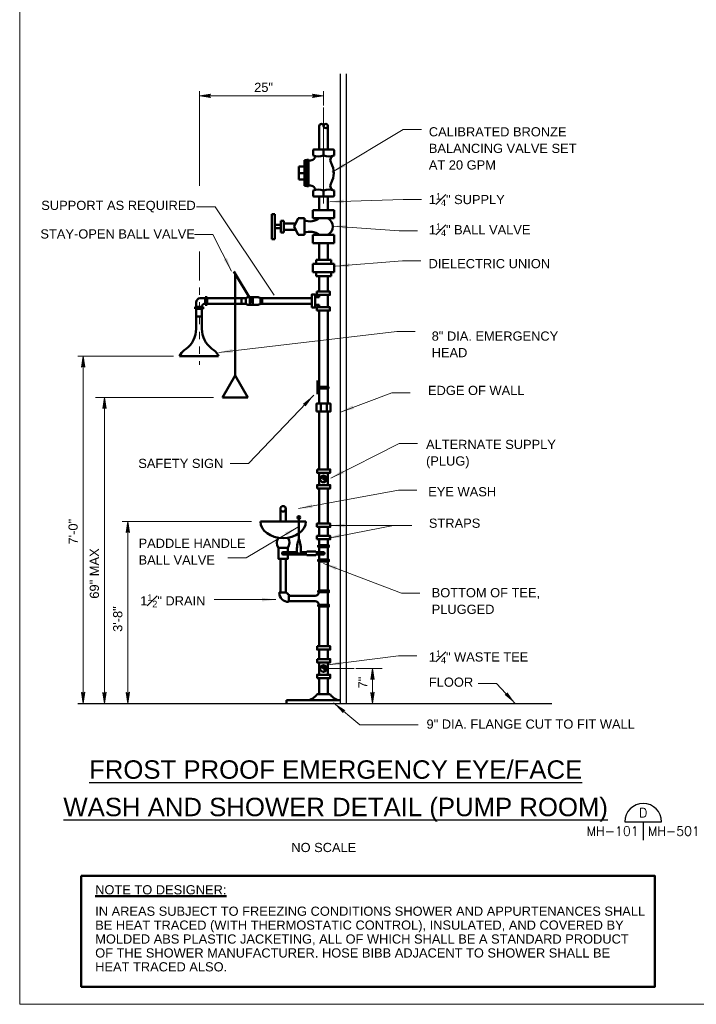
# Model space of a CAD drawing. Extents: x -106.2 to -77.2, y 37.1 to 57.6.
# Tile 1 of 5: x -106.2 to -97, y 37.1 to 50.4. Entities that reach past the tile are written whole.
import ezdxf
from ezdxf.enums import TextEntityAlignment as Align

# ---------------------------------------------------------------- set-up
doc = ezdxf.new("R2010")
doc.units = 0
doc.header["$LTSCALE"] = 0.03937
doc.header["$MEASUREMENT"] = 0
doc.linetypes.add('DGN Style 4', pattern=[0.582484, 0.291242, -0.145621, 0, -0.145621])
for name, color, linetype, lineweight in [('M-Anno-Dims', 33, 'Continuous', 18), ('M-Anno-Keyn', 133, 'Continuous', 18), ('M-Anno-Note', 2, 'Continuous', 50), ('M-Anno-Text', 53, 'Continuous', 25), ('M-Border', 167, 'Continuous', 18), ('M-Detl-Grph', 40, 'Continuous', 50), ('M-Fuel-Cntr', 13, 'DGN Style 4', 18), ('M-Sect-Mcut', 4, 'Continuous', 25)]:
    doc.layers.add(name, color=color, linetype=linetype, lineweight=lineweight)
doc.styles.add('NOTES', font='romans.shx')
doc.styles.add('Style-Arial', font='ARIAL.TTF')
doc.styles.add('Style-STANDARD', font='STANDARD.shx')

# ---------------------------------------------------------------- blocks, each defined once
blk = doc.blocks.new('SQNELV_1')
at = {"layer": 'M-Detl-Grph'}
for p, q in [((-2.23, 1.84), (-2.23, 0)), ((2.23, 1.84), (-2.23, 1.84)), ((-2.23, 0.46), (-2.23, 0.46)), ((0, 1.84), (0, 0)), ((2.23, 1.84), (2.23, 0))]:
    blk.add_line(p, q, dxfattribs=at)
blk = doc.blocks.new('cutsymb_5')
for p, q in [((-0.25, 0), (0.25, 0)), ((0, 0), (0, -0.25))]:
    blk.add_line(p, q)
blk.add_arc((0, 0), 0.25, 0, 180)
at = {"lineweight": 35, "style": 'NOTES'}
blk.add_attdef('DETAIL', text='', height=0.125, dxfattribs=at).set_placement((0, 0.125), align=Align.MIDDLE_CENTER)
blk.add_attdef('CUTON', text='', height=0.125, dxfattribs=at).set_placement((-0.0625, -0.125), align=Align.MIDDLE_RIGHT)
blk.add_attdef('FOUNDON', text='', height=0.125, dxfattribs=at).set_placement((0.0625, -0.125), align=Align.MIDDLE_LEFT)

msp = doc.modelspace()

# ---------------------------------------------------------------- hatches: boundary and pattern name
at = {"layer": 'M-Detl-Grph'}
for points in [[(-103.03877, 46.6014, 1), (-103.00617, 46.6014, 1)], [(-102.39677, 43.66508, 1), (-102.35902, 43.66508, 1)]]:
    msp.add_hatch(color=254, dxfattribs=at).paths.add_polyline_path(points)

# ---------------------------------------------------------------- linework, layer by layer
at = {"layer": 'M-Anno-Dims'}
for p, q in [((-103.72766, 49.44778), (-103.72766, 48.16434)), ((-102.04286, 49.38394), (-103.72766, 49.38394)), ((-103.72766, 47.27185), (-103.72766, 46.8809)), ((-104.07896, 45.85282), (-105.37841, 45.85282)), ((-105.30401, 45.85282), (-105.30401, 41.14162)), ((-103.53614, 45.29218), (-105.1352, 45.29218)), ((-105.0158, 45.29218), (-105.0158, 41.14162)), ((-103.02254, 43.6093), (-104.7731, 43.6093)), ((-104.69822, 43.6093), (-104.69822, 41.14162)), ((-101.2499, 41.61394), (-101.6051, 41.61394)), ((-101.38046, 41.61394), (-101.38046, 41.14162))]:
    msp.add_line(p, q, dxfattribs=at)
at = {"layer": 'M-Anno-Dims', "flags": 128}
for points in [[(-103.57742, 49.36234), (-103.72766, 49.38394), (-103.5779, 49.40554), (-103.58222, 49.40218), (-103.58894, 49.39546), (-103.5923, 49.3897), (-103.59326, 49.38394), (-103.59182, 49.3777), (-103.58846, 49.37146), (-103.58174, 49.36522), (-103.57742, 49.36234), (-103.72334, 49.38394), (-103.5827, 49.4041), (-103.58702, 49.40122), (-103.59374, 49.3945), (-103.59614, 49.38586), (-103.5947, 49.37722), (-103.59038, 49.37146), (-103.58558, 49.36666), (-103.58222, 49.36426), (-103.71518, 49.38394), (-103.58894, 49.4017), (-103.59326, 49.39882), (-103.59566, 49.39546), (-103.59806, 49.39066), (-103.5995, 49.38394), (-103.59854, 49.37818), (-103.59614, 49.37386), (-103.59086, 49.3705), (-103.58702, 49.36618), (-103.70606, 49.38394), (-103.59566, 49.3993), (-103.60094, 49.39306), (-103.60238, 49.38586), (-103.60142, 49.37722), (-103.59182, 49.36858), (-103.69598, 49.38346), (-103.60238, 49.39642), (-103.60334, 49.3921), (-103.60622, 49.3849), (-103.60478, 49.3777), (-103.5971, 49.37098), (-103.68638, 49.38346), (-103.60574, 49.39354), (-103.60814, 49.38826), (-103.60958, 49.3825), (-103.60382, 49.37386), (-103.67486, 49.38346), (-103.61054, 49.39114), (-103.61246, 49.3873), (-103.61294, 49.3825), (-103.60814, 49.37626), (-103.66142, 49.38346), (-103.61438, 49.38874), (-103.61582, 49.3825), (-103.6115, 49.37866), (-103.65038, 49.38346), (-103.61774, 49.38682), (-103.61678, 49.38106), (-103.63934, 49.38346), (-103.61918, 49.3849), (-103.61822, 49.38298), (-103.62542, 49.38298)], [(-102.1931, 49.40554), (-102.04286, 49.38394), (-102.1931, 49.36234), (-102.1883, 49.3657), (-102.18158, 49.37242), (-102.1787, 49.37818), (-102.17774, 49.38394), (-102.1787, 49.39018), (-102.18254, 49.39642), (-102.18926, 49.40266), (-102.1931, 49.40554), (-102.04766, 49.38442), (-102.1883, 49.36378), (-102.18398, 49.36714), (-102.17678, 49.37338), (-102.17486, 49.38202), (-102.1763, 49.39066), (-102.18014, 49.39642), (-102.18542, 49.40122), (-102.18878, 49.4041), (-102.05534, 49.38442), (-102.18206, 49.36618), (-102.17726, 49.36906), (-102.17534, 49.3729), (-102.17246, 49.3777), (-102.1715, 49.38442), (-102.17198, 49.3897), (-102.17486, 49.39402), (-102.18014, 49.39738), (-102.1835, 49.4017), (-102.06446, 49.38442), (-102.17486, 49.36858), (-102.17006, 49.37482), (-102.16862, 49.3825), (-102.1691, 49.39066), (-102.1787, 49.39978), (-102.07502, 49.3849), (-102.16862, 49.37146), (-102.16718, 49.37578), (-102.1643, 49.38298), (-102.16622, 49.39018), (-102.17342, 49.3969), (-102.08462, 49.3849), (-102.16526, 49.37434), (-102.16238, 49.37962), (-102.16142, 49.38538), (-102.16718, 49.39402), (-102.09566, 49.3849), (-102.16046, 49.37674), (-102.15854, 49.38058), (-102.15806, 49.38538), (-102.16238, 49.39162), (-102.1091, 49.3849), (-102.15614, 49.37962), (-102.1547, 49.38538), (-102.15902, 49.38922), (-102.12014, 49.3849), (-102.15326, 49.38106), (-102.15374, 49.3873), (-102.13166, 49.3849), (-102.15182, 49.38298), (-102.1523, 49.3849), (-102.14558, 49.3849)], [(-105.32561, 45.70306), (-105.30401, 45.85282), (-105.28241, 45.70306), (-105.28577, 45.70786), (-105.29249, 45.7141), (-105.29825, 45.71746), (-105.30401, 45.71842), (-105.31025, 45.71698), (-105.31649, 45.71362), (-105.32273, 45.7069), (-105.32561, 45.70306), (-105.30401, 45.8485), (-105.28385, 45.70786), (-105.28673, 45.71218), (-105.29345, 45.7189), (-105.30209, 45.7213), (-105.31073, 45.71986), (-105.31649, 45.71554), (-105.32129, 45.71074), (-105.32369, 45.70738), (-105.30401, 45.84082), (-105.28625, 45.7141), (-105.28913, 45.71842), (-105.29249, 45.72082), (-105.29729, 45.72322), (-105.30401, 45.72466), (-105.30977, 45.72418), (-105.31409, 45.7213), (-105.31745, 45.71602), (-105.32177, 45.71218), (-105.30401, 45.83122), (-105.28865, 45.7213), (-105.29489, 45.7261), (-105.30209, 45.72754), (-105.31073, 45.72658), (-105.31937, 45.71746), (-105.30449, 45.82114), (-105.29153, 45.72754), (-105.29585, 45.72898), (-105.30305, 45.73186), (-105.31025, 45.72994), (-105.31697, 45.72226), (-105.30449, 45.81154), (-105.29441, 45.7309), (-105.29969, 45.7333), (-105.30545, 45.73474), (-105.31409, 45.72898), (-105.30449, 45.8005), (-105.29681, 45.7357), (-105.30065, 45.73762), (-105.30545, 45.7381), (-105.31169, 45.7333), (-105.30449, 45.78706), (-105.29921, 45.74002), (-105.30545, 45.74098), (-105.30929, 45.73666), (-105.30449, 45.77602), (-105.30113, 45.7429), (-105.30689, 45.74242), (-105.30449, 45.7645), (-105.30305, 45.74434), (-105.30497, 45.74386), (-105.30497, 45.75058)], [(-105.0374, 45.14242), (-105.0158, 45.29218), (-104.9942, 45.14242), (-104.99756, 45.14722), (-105.00428, 45.15346), (-105.01004, 45.15682), (-105.0158, 45.15778), (-105.02204, 45.15634), (-105.02828, 45.15298), (-105.03452, 45.14626), (-105.0374, 45.14242), (-105.0158, 45.28786), (-104.99564, 45.14722), (-104.99852, 45.15154), (-105.00524, 45.15826), (-105.01388, 45.16066), (-105.02252, 45.15922), (-105.02828, 45.1549), (-105.03308, 45.1501), (-105.03548, 45.14674), (-105.0158, 45.28018), (-104.99804, 45.15346), (-105.00092, 45.15778), (-105.00428, 45.16018), (-105.00908, 45.16258), (-105.0158, 45.16402), (-105.02156, 45.16354), (-105.02588, 45.16066), (-105.02924, 45.15538), (-105.03356, 45.15154), (-105.0158, 45.27058), (-105.00044, 45.16066), (-105.00668, 45.16546), (-105.01388, 45.1669), (-105.02252, 45.16594), (-105.03116, 45.15682), (-105.01628, 45.2605), (-105.00332, 45.1669), (-105.00764, 45.16834), (-105.01484, 45.17122), (-105.02204, 45.1693), (-105.02876, 45.16162), (-105.01628, 45.2509), (-105.0062, 45.17026), (-105.01148, 45.17266), (-105.01724, 45.1741), (-105.02588, 45.16834), (-105.01628, 45.23986), (-105.0086, 45.17506), (-105.01244, 45.17698), (-105.01724, 45.17746), (-105.02348, 45.17266), (-105.01628, 45.22642), (-105.011, 45.17938), (-105.01724, 45.18034), (-105.02108, 45.17602), (-105.01628, 45.21538), (-105.01292, 45.18226), (-105.01868, 45.18178), (-105.01628, 45.20386), (-105.01484, 45.1837), (-105.01676, 45.18322), (-105.01676, 45.18994)], [(-104.71982, 43.45954), (-104.69822, 43.6093), (-104.67662, 43.45954), (-104.67998, 43.46434), (-104.6867, 43.47058), (-104.69246, 43.47394), (-104.69822, 43.4749), (-104.70446, 43.47346), (-104.7107, 43.4701), (-104.71694, 43.46338), (-104.71982, 43.45954), (-104.6987, 43.60498), (-104.67806, 43.46434), (-104.68142, 43.46866), (-104.68766, 43.47538), (-104.6963, 43.47778), (-104.70494, 43.47634), (-104.7107, 43.47202), (-104.7155, 43.46722), (-104.71838, 43.46386), (-104.6987, 43.5973), (-104.68046, 43.47058), (-104.68334, 43.4749), (-104.68718, 43.4773), (-104.69198, 43.4797), (-104.6987, 43.48114), (-104.70398, 43.48066), (-104.7083, 43.47778), (-104.71166, 43.4725), (-104.71598, 43.46866), (-104.6987, 43.5877), (-104.68286, 43.47778), (-104.6891, 43.48258), (-104.69678, 43.48402), (-104.70494, 43.48306), (-104.71406, 43.47394), (-104.69918, 43.57762), (-104.68574, 43.48402), (-104.69006, 43.48546), (-104.69726, 43.48834), (-104.70446, 43.48642), (-104.71118, 43.47874), (-104.69918, 43.56802), (-104.68862, 43.48738), (-104.6939, 43.48978), (-104.69966, 43.49122), (-104.7083, 43.48546), (-104.69918, 43.55698), (-104.69102, 43.49218), (-104.69486, 43.4941), (-104.69966, 43.49458), (-104.7059, 43.48978), (-104.69918, 43.54354), (-104.6939, 43.4965), (-104.69966, 43.49746), (-104.7035, 43.49314), (-104.69918, 43.5325), (-104.69534, 43.49938), (-104.70158, 43.4989), (-104.69918, 43.52098), (-104.69726, 43.50082), (-104.69918, 43.50034), (-104.69918, 43.50706)], [(-101.40206, 41.4637), (-101.38046, 41.61394), (-101.35886, 41.46418), (-101.36222, 41.4685), (-101.36894, 41.47522), (-101.3747, 41.47858), (-101.38046, 41.47954), (-101.3867, 41.4781), (-101.39294, 41.47474), (-101.39918, 41.46802), (-101.40206, 41.4637), (-101.38046, 41.60962), (-101.3603, 41.46898), (-101.36318, 41.4733), (-101.3699, 41.48002), (-101.37854, 41.48242), (-101.38718, 41.48098), (-101.39294, 41.47666), (-101.39774, 41.47186), (-101.40014, 41.4685), (-101.38046, 41.60146), (-101.3627, 41.47522), (-101.36558, 41.47954), (-101.36894, 41.48194), (-101.37374, 41.48434), (-101.38046, 41.48578), (-101.38622, 41.48482), (-101.39054, 41.48242), (-101.3939, 41.47714), (-101.39822, 41.4733), (-101.38046, 41.59234), (-101.3651, 41.48194), (-101.37134, 41.48722), (-101.37854, 41.48866), (-101.38718, 41.4877), (-101.39582, 41.4781), (-101.38094, 41.58226), (-101.36798, 41.48866), (-101.3723, 41.48962), (-101.3795, 41.4925), (-101.3867, 41.49106), (-101.39342, 41.48338), (-101.38094, 41.57266), (-101.37086, 41.49202), (-101.37614, 41.49442), (-101.3819, 41.49586), (-101.39054, 41.4901), (-101.38094, 41.56114), (-101.37326, 41.49682), (-101.3771, 41.49874), (-101.3819, 41.49922), (-101.38814, 41.49442), (-101.38094, 41.5477), (-101.37566, 41.50066), (-101.3819, 41.5021), (-101.38574, 41.49778), (-101.38094, 41.53666), (-101.37758, 41.50402), (-101.38334, 41.50306), (-101.38094, 41.52562), (-101.3795, 41.50546), (-101.38142, 41.5045), (-101.38142, 41.5117)], [(-105.28241, 41.29186), (-105.30401, 41.14162), (-105.32561, 41.29138), (-105.32225, 41.28706), (-105.31553, 41.28034), (-105.30977, 41.27698), (-105.30401, 41.27602), (-105.29777, 41.27746), (-105.29153, 41.28082), (-105.28529, 41.28754), (-105.28241, 41.29186), (-105.30353, 41.14594), (-105.32417, 41.28658), (-105.32081, 41.28226), (-105.31457, 41.27554), (-105.30593, 41.27314), (-105.29729, 41.27458), (-105.29153, 41.2789), (-105.28673, 41.2837), (-105.28385, 41.28706), (-105.30353, 41.1541), (-105.32177, 41.28034), (-105.31889, 41.27602), (-105.31505, 41.27362), (-105.31025, 41.27122), (-105.30353, 41.26978), (-105.29825, 41.27074), (-105.29393, 41.27314), (-105.29057, 41.27842), (-105.28625, 41.28226), (-105.30353, 41.16322), (-105.31937, 41.27362), (-105.31313, 41.26834), (-105.30545, 41.2669), (-105.29729, 41.26786), (-105.28817, 41.27746), (-105.30305, 41.1733), (-105.31649, 41.2669), (-105.31217, 41.26594), (-105.30497, 41.26306), (-105.29777, 41.2645), (-105.29105, 41.27218), (-105.30305, 41.1829), (-105.31361, 41.26354), (-105.30833, 41.26114), (-105.30257, 41.2597), (-105.29393, 41.26546), (-105.30305, 41.19442), (-105.31121, 41.25874), (-105.30737, 41.25682), (-105.30257, 41.25634), (-105.29633, 41.26114), (-105.30305, 41.20786), (-105.30833, 41.2549), (-105.30257, 41.25346), (-105.29873, 41.25778), (-105.30305, 41.2189), (-105.30689, 41.25154), (-105.30065, 41.2525), (-105.30305, 41.22994), (-105.30497, 41.2501), (-105.30305, 41.25106), (-105.30305, 41.24386)], [(-104.9942, 41.29186), (-105.0158, 41.14162), (-105.0374, 41.29138), (-105.03404, 41.28706), (-105.02732, 41.28034), (-105.02156, 41.27698), (-105.0158, 41.27602), (-105.00956, 41.27746), (-105.00332, 41.28082), (-104.99708, 41.28754), (-104.9942, 41.29186), (-105.01532, 41.14594), (-105.03596, 41.28658), (-105.0326, 41.28226), (-105.02636, 41.27554), (-105.01772, 41.27314), (-105.00908, 41.27458), (-105.00332, 41.2789), (-104.99852, 41.2837), (-104.99564, 41.28706), (-105.01532, 41.1541), (-105.03356, 41.28034), (-105.03068, 41.27602), (-105.02684, 41.27362), (-105.02204, 41.27122), (-105.01532, 41.26978), (-105.01004, 41.27074), (-105.00572, 41.27314), (-105.00236, 41.27842), (-104.99804, 41.28226), (-105.01532, 41.16322), (-105.03116, 41.27362), (-105.02492, 41.26834), (-105.01724, 41.2669), (-105.00908, 41.26786), (-104.99996, 41.27746), (-105.01484, 41.1733), (-105.02828, 41.2669), (-105.02396, 41.26594), (-105.01676, 41.26306), (-105.00956, 41.2645), (-105.00284, 41.27218), (-105.01484, 41.1829), (-105.0254, 41.26354), (-105.02012, 41.26114), (-105.01436, 41.2597), (-105.00572, 41.26546), (-105.01484, 41.19442), (-105.023, 41.25874), (-105.01916, 41.25682), (-105.01436, 41.25634), (-105.00812, 41.26114), (-105.01484, 41.20786), (-105.02012, 41.2549), (-105.01436, 41.25346), (-105.01052, 41.25778), (-105.01484, 41.2189), (-105.01868, 41.25154), (-105.01244, 41.2525), (-105.01484, 41.22994), (-105.01676, 41.2501), (-105.01484, 41.25106), (-105.01484, 41.24386)], [(-104.67662, 41.29186), (-104.69822, 41.14162), (-104.71982, 41.29138), (-104.71646, 41.28706), (-104.70974, 41.28034), (-104.70398, 41.27698), (-104.69822, 41.27602), (-104.69198, 41.27746), (-104.68574, 41.28082), (-104.6795, 41.28754), (-104.67662, 41.29186), (-104.69822, 41.14594), (-104.71838, 41.28658), (-104.7155, 41.28226), (-104.70878, 41.27554), (-104.70014, 41.27314), (-104.6915, 41.27458), (-104.68574, 41.2789), (-104.68094, 41.2837), (-104.67854, 41.28706), (-104.69822, 41.1541), (-104.71598, 41.28034), (-104.7131, 41.27602), (-104.70974, 41.27362), (-104.70494, 41.27122), (-104.69822, 41.26978), (-104.69246, 41.27074), (-104.68814, 41.27314), (-104.68478, 41.27842), (-104.68046, 41.28226), (-104.69822, 41.16322), (-104.71358, 41.27362), (-104.70734, 41.26834), (-104.70014, 41.2669), (-104.6915, 41.26786), (-104.68286, 41.27746), (-104.69774, 41.1733), (-104.7107, 41.2669), (-104.70638, 41.26594), (-104.69918, 41.26306), (-104.69198, 41.2645), (-104.68526, 41.27218), (-104.69774, 41.1829), (-104.70782, 41.26354), (-104.70254, 41.26114), (-104.69678, 41.2597), (-104.68814, 41.26546), (-104.69774, 41.19442), (-104.70542, 41.25874), (-104.70158, 41.25682), (-104.69678, 41.25634), (-104.69054, 41.26114), (-104.69774, 41.20786), (-104.70302, 41.2549), (-104.69678, 41.25346), (-104.69294, 41.25778), (-104.69774, 41.2189), (-104.7011, 41.25154), (-104.69534, 41.2525), (-104.69774, 41.22994), (-104.69918, 41.2501), (-104.69726, 41.25106), (-104.69726, 41.24386)], [(-101.35886, 41.29186), (-101.38046, 41.14162), (-101.40206, 41.29138), (-101.3987, 41.28706), (-101.39198, 41.28034), (-101.38622, 41.27698), (-101.38046, 41.27602), (-101.37422, 41.27746), (-101.36798, 41.28082), (-101.36174, 41.28754), (-101.35886, 41.29186), (-101.37998, 41.14594), (-101.40062, 41.28658), (-101.39726, 41.28226), (-101.39102, 41.27554), (-101.38238, 41.27314), (-101.37374, 41.27458), (-101.36798, 41.2789), (-101.36318, 41.2837), (-101.3603, 41.28706), (-101.37998, 41.1541), (-101.39822, 41.28034), (-101.39534, 41.27602), (-101.3915, 41.27362), (-101.3867, 41.27122), (-101.37998, 41.26978), (-101.3747, 41.27074), (-101.37038, 41.27314), (-101.36702, 41.27842), (-101.3627, 41.28226), (-101.37998, 41.16322), (-101.39582, 41.27362), (-101.38958, 41.26834), (-101.3819, 41.2669), (-101.37374, 41.26786), (-101.36462, 41.27746), (-101.3795, 41.1733), (-101.39294, 41.2669), (-101.38862, 41.26594), (-101.38142, 41.26306), (-101.37422, 41.2645), (-101.3675, 41.27218), (-101.3795, 41.1829), (-101.39006, 41.26354), (-101.38478, 41.26114), (-101.37902, 41.2597), (-101.37038, 41.26546), (-101.3795, 41.19442), (-101.38766, 41.25874), (-101.38382, 41.25682), (-101.37902, 41.25634), (-101.37278, 41.26114), (-101.3795, 41.20786), (-101.38478, 41.2549), (-101.37902, 41.25346), (-101.37518, 41.25778), (-101.3795, 41.2189), (-101.38334, 41.25154), (-101.3771, 41.2525), (-101.3795, 41.22994), (-101.38142, 41.2501), (-101.3795, 41.25106), (-101.3795, 41.24386)]]:
    msp.add_lwpolyline(points, dxfattribs=at)
at = {"layer": 'M-Anno-Keyn'}
for p, q in [((-102.04286, 49.44778), (-102.04286, 49.25235)), ((-102.04286, 49.22664), (-102.04286, 47.9245)), ((-101.63006, 41.61394), (-101.9675, 41.61394))]:
    msp.add_line(p, q, dxfattribs=at)
at = {"layer": 'M-Anno-Keyn', "flags": 128}
for points in [[(-101.92467, 48.34962), (-100.96346, 48.92853), (-100.71346, 48.92853)], [(-101.95744, 47.94548), (-100.96346, 47.97825), (-100.71346, 47.97825)], [(-102.71475, 46.67843), (-103.51576, 47.87994), (-103.76576, 47.87994)], [(-101.91375, 47.61779), (-101.01808, 47.55226), (-100.76808, 47.55226)], [(-103.29002, 47.00612), (-103.54489, 47.50128), (-103.79489, 47.50128)], [(-101.88098, 47.07165), (-100.97439, 47.14811), (-100.72439, 47.14811)], [(-103.46479, 45.90291), (-101.05085, 46.1869), (-100.80085, 46.1869)], [(-102.1759, 45.324), (-103.06064, 44.39556), (-103.31064, 44.39556)], [(-101.81544, 45.09462), (-101.11638, 45.35677), (-100.86638, 45.35677)], [(-101.94652, 44.19895), (-101.01808, 44.66863), (-100.76808, 44.66863)], [(-102.38343, 43.78389), (-101.029, 44.03511), (-100.779, 44.03511)], [(-102.00113, 43.37974), (-101.09454, 43.55451), (-100.84454, 43.55451)], [(-101.94652, 43.55451), (-101.09454, 43.55451), (-100.84454, 43.55451)], [(-102.39435, 43.53266), (-103.09341, 43.1176), (-103.34341, 43.1176)], [(-102.04482, 43.04114), (-100.98531, 42.63699), (-100.73531, 42.63699)], [(-102.68927, 42.54961), (-103.2791, 42.54961), (-103.5291, 42.54961)], [(-101.99021, 41.66486), (-101.029, 41.78501), (-100.779, 41.78501)], [(-99.44064, 41.13602), (-99.69551, 41.41273), (-99.94551, 41.41273)], [(-101.9092, 41.15058), (-101.55239, 40.85202), (-100.75866, 40.85202)]]:
    msp.add_lwpolyline(points, dxfattribs=at)
at = {"layer": 'M-Anno-Keyn'}
for points in [[(-101.77695, 48.46777), (-101.92467, 48.34962), (-101.75115, 48.42494)], [(-101.77087, 47.97664), (-101.95744, 47.94548), (-101.76922, 47.92667)], [(-103.39806, 47.16139), (-103.29002, 47.00612), (-103.3536, 47.18427)], [(-101.69624, 47.11232), (-101.88098, 47.07165), (-101.69204, 47.0625)], [(-103.28149, 45.94965), (-103.46479, 45.90291), (-103.27565, 45.89999)], [(-102.28715, 45.17102), (-102.1759, 45.324), (-102.32334, 45.20551)], [(-101.64866, 45.18387), (-101.81544, 45.09462), (-101.6311, 45.13705)], [(-101.79049, 44.3059), (-101.94652, 44.19895), (-101.76792, 44.26128)], [(-102.20363, 43.84266), (-102.38343, 43.78389), (-102.19451, 43.7935)], [(-101.82175, 43.43978), (-102.00113, 43.37974), (-101.81229, 43.39069)], [(-102.87677, 42.52461), (-102.68927, 42.54961), (-102.87677, 42.57461)], [(-101.80726, 41.71293), (-101.99021, 41.66486), (-101.80106, 41.66331)], [(-99.58606, 41.25699), (-99.44064, 41.13602), (-99.54928, 41.29087)]]:
    msp.add_solid(points, dxfattribs=at)
at = {"layer": 'M-Anno-Keyn', "extrusion": (0, 0, -1)}
for points in [[(101.72492, 47.62904), (101.91375, 47.61779), (101.72857, 47.57918)], [(101.75902, 43.57951), (101.94652, 43.55451), (101.75902, 43.52951)], [(102.54281, 43.41544), (102.39435, 43.53266), (102.56834, 43.45843)], [(101.86072, 42.99767), (102.04482, 43.04114), (101.87854, 42.95095)], [(101.74935, 41.04943), (101.9092, 41.15058), (101.78144, 41.01108)]]:
    msp.add_solid(points, dxfattribs=at)
at = {"layer": 'M-Anno-Note'}
msp.add_3dface([(-105.32937, 38.80064, 0.00197), (-97.54975, 38.80064, 0.00197), (-97.54975, 37.29692, 0.00197), (-105.32937, 37.29692, 0.00197)], dxfattribs=at)
at = {"layer": 'M-Border'}
msp.add_3dface([(-106.1652, 57.55879), (-77.1652, 57.55879), (-77.1652, 37.05879), (-106.1652, 37.05879)], dxfattribs=at)
at = {"layer": 'M-Detl-Grph'}
for p, q in [((-102.10286, 48.975), (-102.10286, 48.6559)), ((-101.98334, 48.975), (-101.98334, 48.6559)), ((-102.18638, 48.64354), (-102.18638, 48.57586)), ((-102.1739, 48.6559), (-101.91182, 48.6559)), ((-102.04286, 48.6559), (-102.04286, 48.57442)), ((-101.89934, 48.57586), (-101.89934, 48.64354)), ((-102.30302, 48.16426), (-102.30302, 48.51094)), ((-102.30302, 48.51094), (-102.26882, 48.51094)), ((-102.26882, 48.15682), (-102.26882, 48.51838)), ((-102.26882, 48.51838), (-102.2489, 48.51838)), ((-102.2489, 48.15682), (-102.2489, 48.51838)), ((-102.30302, 48.16426), (-102.2711, 48.16426)), ((-102.26882, 48.15682), (-102.2489, 48.15682)), ((-102.18638, 48.03166), (-102.18638, 48.09934)), ((-102.04286, 48.0193), (-102.04286, 48.10078)), ((-101.89934, 48.09934), (-101.89934, 48.03166)), ((-102.1739, 48.0193), (-101.91182, 48.0193)), ((-102.10286, 48.0193), (-102.10286, 47.83522)), ((-101.98334, 48.0193), (-101.98334, 47.83522)), ((-102.18686, 47.83522), (-101.89934, 47.83522)), ((-102.18686, 47.83522), (-102.18686, 47.7229)), ((-101.89934, 47.83522), (-101.89934, 47.7229)), ((-102.74558, 47.4421), (-102.74558, 47.77954)), ((-102.70286, 47.77954), (-102.74558, 47.77954)), ((-102.70286, 47.4421), (-102.70286, 47.77954)), ((-102.38846, 47.7229), (-102.44222, 47.61058)), ((-102.30398, 47.7229), (-102.38846, 47.7229)), ((-102.30398, 47.49874), (-102.30398, 47.7229)), ((-102.18686, 47.7229), (-101.89934, 47.7229)), ((-102.6251, 47.6341), (-102.70286, 47.6341)), ((-102.6251, 47.58754), (-102.70286, 47.58754)), ((-102.58238, 47.6893), (-102.6251, 47.6893)), ((-102.6251, 47.53234), (-102.6251, 47.6893)), ((-102.58238, 47.53234), (-102.58238, 47.6893)), ((-102.42206, 47.65282), (-102.58238, 47.65282)), ((-102.42206, 47.56882), (-102.58238, 47.56882)), ((-102.44222, 47.61058), (-102.38846, 47.49874)), ((-102.70286, 47.4421), (-102.74558, 47.4421)), ((-102.58238, 47.53234), (-102.6251, 47.53234)), ((-102.38846, 47.49874), (-102.30398, 47.49874)), ((-102.18686, 47.49874), (-101.89934, 47.49874)), ((-102.18686, 47.38642), (-102.18686, 47.49874)), ((-101.89934, 47.38642), (-101.89934, 47.49874)), ((-102.18686, 47.38642), (-101.89934, 47.38642)), ((-102.10286, 47.38642), (-102.10286, 47.16178)), ((-101.98334, 47.16178), (-101.98334, 47.38642)), ((-102.14462, 47.16178), (-101.9411, 47.16178)), ((-102.14462, 47.16178), (-102.14462, 47.1061)), ((-101.9411, 47.16178), (-101.9411, 47.1061)), ((-102.18686, 47.1061), (-101.89934, 47.1061)), ((-102.18686, 47.1061), (-102.18686, 46.99378)), ((-101.89934, 47.1061), (-101.89934, 46.99378)), ((-103.02254, 46.60114), (-103.26254, 47.00002)), ((-103.24238, 46.96652), (-103.24238, 45.59074)), ((-102.18686, 46.99378), (-101.89934, 46.99378)), ((-102.14462, 46.99378), (-102.14462, 46.93762)), ((-102.14462, 46.93762), (-101.9411, 46.93762)), ((-102.10286, 46.93762), (-102.10286, 46.72834)), ((-101.98334, 46.93762), (-101.98334, 46.72834)), ((-101.9411, 46.99378), (-101.9411, 46.93762)), ((-103.65134, 46.6381), (-103.71566, 46.6381)), ((-103.65134, 46.65346), (-103.65134, 46.54882)), ((-103.65134, 46.65346), (-103.62398, 46.65346)), ((-103.62398, 46.65346), (-103.62398, 46.54882)), ((-103.09934, 46.6381), (-103.62398, 46.6381)), ((-103.1555, 46.5637), (-103.1555, 46.6381)), ((-103.09934, 46.6381), (-103.0691, 46.65442)), ((-103.09934, 46.5637), (-103.09934, 46.6381)), ((-102.92846, 46.65442), (-103.0691, 46.65442)), ((-103.0427, 46.54786), (-103.0427, 46.65442)), ((-103.00286, 46.54786), (-103.00286, 46.65442)), ((-102.92846, 46.65442), (-102.89822, 46.6381)), ((-102.89822, 46.5637), (-102.89822, 46.6381)), ((-102.20222, 46.6381), (-102.89822, 46.6381)), ((-102.87518, 46.5637), (-102.87518, 46.6381)), ((-102.10286, 46.65346), (-102.15806, 46.65346)), ((-102.10286, 46.65346), (-102.10286, 46.68418)), ((-101.98334, 46.5157), (-101.98334, 46.68418)), ((-103.78286, 46.52146), (-103.67822, 46.52146)), ((-103.78286, 46.52146), (-103.78286, 46.49458)), ((-103.78286, 46.49458), (-103.67822, 46.49458)), ((-103.77182, 46.58242), (-103.77182, 46.52146)), ((-103.77182, 46.49458), (-103.77182, 46.22338)), ((-103.69358, 46.49458), (-103.69358, 46.22338)), ((-103.67822, 46.52146), (-103.67822, 46.49458)), ((-103.65134, 46.54882), (-103.62398, 46.54882)), ((-103.09934, 46.5637), (-103.62398, 46.5637)), ((-103.0691, 46.54786), (-103.09934, 46.5637)), ((-102.92846, 46.54786), (-103.0691, 46.54786)), ((-102.89822, 46.5637), (-102.92846, 46.54786)), ((-102.20222, 46.5637), (-102.89822, 46.5637)), ((-102.10286, 46.54834), (-102.15806, 46.54834)), ((-102.10286, 46.5157), (-102.10286, 46.54834)), ((-103.77182, 46.38946), (-103.69358, 46.38946)), ((-102.10286, 45.20962), (-102.10286, 46.47106)), ((-101.98334, 45.4381), (-101.98334, 46.47106)), ((-103.46846, 45.85282), (-103.99646, 45.85282)), ((-103.90766, 45.95314), (-103.93406, 45.93346)), ((-103.55774, 45.95314), (-103.53134, 45.93346)), ((-103.24238, 45.59074), (-103.4147, 45.29218)), ((-103.07006, 45.29218), (-103.24238, 45.59074)), ((-102.12638, 45.3373), (-102.12638, 45.52114)), ((-101.97518, 45.4381), (-102.10286, 45.4381)), ((-101.97518, 45.41506), (-101.97518, 45.4381)), ((-103.4147, 45.29218), (-103.07006, 45.29218)), ((-101.97518, 45.41506), (-102.10286, 45.41506)), ((-101.98334, 45.20962), (-101.98334, 45.41506)), ((-102.0803, 45.10066), (-102.0803, 45.20962)), ((-102.00014, 45.10066), (-102.00014, 45.20962)), ((-102.10286, 44.31538), (-102.10286, 45.10066)), ((-101.98334, 44.31538), (-101.98334, 45.10066)), ((-102.10286, 44.10322), (-102.10286, 44.27026)), ((-101.98334, 44.10898), (-101.98334, 44.27026)), ((-102.10286, 43.58146), (-102.10286, 44.0581)), ((-101.98334, 43.58146), (-101.98334, 44.0581)), ((-102.62942, 43.78162), (-102.62942, 43.6093)), ((-102.55502, 43.78162), (-102.55502, 43.6093)), ((-102.90062, 43.6093), (-102.28382, 43.6093)), ((-102.3779, 43.37218), (-102.3779, 43.66498)), ((-102.10286, 43.41442), (-102.10286, 43.53634)), ((-101.98334, 43.41442), (-101.98334, 43.53634)), ((-102.10286, 43.2877), (-102.10286, 43.3693)), ((-101.98334, 43.2877), (-101.98334, 43.3693)), ((-102.40526, 43.19266), (-102.59198, 43.19266)), ((-102.26894, 43.1629), (-102.59198, 43.1629)), ((-102.26894, 43.19266), (-102.35054, 43.19266)), ((-102.14654, 43.20322), (-102.26894, 43.20322)), ((-102.26894, 43.19266), (-102.26894, 43.20322)), ((-102.26894, 43.15282), (-102.26894, 43.1629)), ((-102.14654, 43.15282), (-102.26894, 43.15282)), ((-102.14654, 43.19266), (-102.14654, 43.20322)), ((-102.0443, 43.19266), (-102.14654, 43.19266)), ((-102.14654, 43.15282), (-102.14654, 43.1629)), ((-102.0443, 43.1629), (-102.14654, 43.1629)), ((-102.10286, 43.19266), (-102.10286, 43.26226)), ((-102.10286, 43.0933), (-102.10286, 43.1629)), ((-101.98334, 43.0933), (-101.98334, 43.26226)), ((-102.62942, 42.64498), (-102.62942, 43.10194)), ((-102.55502, 42.64498), (-102.55502, 43.10194)), ((-102.10286, 42.67378), (-102.10286, 43.06834)), ((-101.98334, 42.67378), (-101.98334, 43.06834)), ((-102.64478, 42.64498), (-102.53966, 42.64498)), ((-102.51662, 42.51634), (-102.51662, 42.62146)), ((-101.98334, 42.48178), (-101.98334, 42.64882)), ((-102.15902, 42.60226), (-102.51662, 42.60226)), ((-102.15902, 42.52642), (-102.51662, 42.52642)), ((-102.10286, 41.91682), (-102.10286, 42.45442)), ((-101.98334, 41.91682), (-101.98334, 42.45442)), ((-102.10286, 41.74258), (-102.10286, 41.8717)), ((-101.98334, 41.74258), (-101.98334, 41.8717)), ((-102.10286, 41.53042), (-102.10286, 41.69794)), ((-101.98334, 41.53618), (-101.98334, 41.69794)), ((-102.10286, 41.26786), (-102.10286, 41.48578)), ((-101.98334, 41.48578), (-101.98334, 41.26786)), ((-101.81486, 41.18338), (-102.54446, 41.18338)), ((-102.54446, 41.18338), (-102.54446, 41.14162)), ((-102.22238, 41.18338), (-102.21758, 41.18338)), ((-101.95502, 41.26786), (-102.13118, 41.26786))]:
    msp.add_line(p, q, dxfattribs=at)
at = {"layer": 'M-Detl-Grph', "flags": 128}
msp.add_lwpolyline([(-102.53006, 43.1629), (-102.53006, 43.10194), (-102.6539, 43.10194), (-102.6539, 43.25074), (-102.53006, 43.25074), (-102.53006, 43.19266)], dxfattribs=at)
at = {"layer": 'M-Detl-Grph'}
for centre, radius in [((-103.02247, 46.6014), 0.0163), ((-102.04537, 44.18671), 0.04555), ((-102.59219, 43.78153), 0.03726), ((-102.3779, 43.66508), 0.01887), ((-102.04537, 41.61423), 0.04555)]:
    msp.add_circle(centre, radius, dxfattribs=at)
at = {"layer": 'M-Detl-Grph', "extrusion": (0, 0, -1)}
for centre, radius, start, end in [((102.07293, 48.97344), 0.02989, 2.985253, 177.014747), ((102.01323, 48.97655), 0.02989, 182.985253, 357.014747), ((101.91183, 48.64347), 0.01248, 90, 180), ((102.2291, 48.58146), 0.07612, 192.126831, 285.101256), ((101.97267, 48.74696), 0.18622, 246.809022, 292.133708), ((101.8849, 48.51062), 0.06679, 326.19245, 61.59205), ((102.113, 47.92825), 0.18622, 66.800664, 112.133708), ((102.17387, 48.03174), 0.01248, 270, 0), ((102.04707, 47.61075), 0.129, 119.584261, 240.415739), ((102.22665, 47.33329), 0.20655, 67.950903, 126.849883), ((103.71574, 46.58226), 0.05609, 0, 90), ((103.63083, 45.79155), 0.17346, 125.000461, 159.216089), ((102.55448, 43.32231), 0.12248, 324.3684, 33.310989), ((101.96176, 43.21585), 0.44454, 357.868478, 20.593717), ((102.59213, 43.17788), 0.01488, 270, 90), ((102.51485, 42.64639), 0.02518, 275.317178, 357.605439), ((102.16062, 42.46753), 0.05912, 91.392125, 168.050947), ((102.28526, 41.36578), 0.18271, 212.447928, 265.539125)]:
    msp.add_arc(centre, radius, start, end, dxfattribs=at)
at = {"layer": 'M-Detl-Grph'}
for centre, radius, start, end in [((-102.01323, 48.97344), 0.02989, 2.985253, 177.014747), ((-102.17387, 48.64347), 0.01248, 90, 180), ((-102.113, 48.74696), 0.18622, 246.800664, 292.133708), ((-102.18594, 48.3376), 0.28064, 331.046158, 28.953844), ((-102.2291, 48.09375), 0.07612, 12.126831, 105.101256), ((-101.97267, 47.92825), 0.18622, 66.809022, 112.133708), ((-101.8849, 48.16459), 0.06679, 146.19245, 241.59205), ((-101.91183, 48.03174), 0.01248, 270, 0), ((-102.22665, 47.88821), 0.20655, 247.950903, 306.849883), ((-103.65141, 46.52176), 0.04207, 90, 180), ((-104.10837, 46.22335), 0.33653, 306.651111, 0), ((-103.35694, 46.22335), 0.33653, 180, 233.350572), ((-103.83448, 45.79155), 0.17346, 125.000461, 159.216089), ((-102.03942, 44.20969), 0.02374, 108.2975, 255.477217), ((-102.04537, 44.18671), 0.03203, 303.062928, 123.0543), ((-102.04537, 44.18671), 0.01927, 321.535769, 141.524014), ((-102.04537, 44.18671), 0.00481, 339.512486, 159.648394), ((-102.05132, 44.16373), 0.02374, 288.2975, 75.477217), ((-102.62978, 43.32231), 0.12248, 324.3684, 33.310989), ((-102.79403, 43.21585), 0.44454, 357.868478, 20.593717), ((-102.37784, 43.19931), 0.02804, 180, 0), ((-102.04452, 43.17788), 0.01488, 270, 90), ((-102.51814, 42.64474), 0.12666, 179.729739, 270.427175), ((-102.16062, 42.66121), 0.05912, 271.392125, 348.050947), ((-102.03942, 41.63721), 0.02374, 108.2975, 255.477217), ((-102.04537, 41.61423), 0.03203, 303.062928, 123.0543), ((-102.04537, 41.61423), 0.01927, 321.535769, 141.524014), ((-102.04537, 41.61423), 0.00481, 339.512486, 159.648394), ((-102.05132, 41.59125), 0.02374, 288.2975, 75.477217), ((-101.8009, 41.36578), 0.18271, 212.447928, 265.539125)]:
    msp.add_arc(centre, radius, start, end, dxfattribs=at)
msp.add_ellipse((-102.59213, 43.60954), major_axis=(-0.3085, 0), ratio=0.72923338, start_param=0, end_param=3.14159265, dxfattribs=at)
for points in [[(-102.20222, 46.51186), (-102.15806, 46.51186), (-102.15806, 46.69042), (-102.20222, 46.69042)], [(-102.13646, 46.72834), (-102.13646, 46.68418), (-101.95742, 46.68418), (-101.95742, 46.72834)], [(-102.13646, 46.47106), (-102.13646, 46.5157), (-101.95742, 46.5157), (-101.95742, 46.47106)], [(-102.13838, 45.10066), (-102.13838, 45.20962), (-101.94974, 45.20962), (-101.94974, 45.10066)], [(-102.13166, 44.31538), (-102.13166, 44.27026), (-101.95262, 44.27026), (-101.95262, 44.31538)], [(-102.13166, 44.0581), (-102.13166, 44.10322), (-101.95262, 44.10322), (-101.95262, 44.0581)], [(-102.13262, 43.53634), (-102.13262, 43.58146), (-101.95262, 43.58146), (-101.95262, 43.53634)], [(-102.13262, 43.3693), (-102.13262, 43.41442), (-101.95262, 43.41442), (-101.95262, 43.3693)], [(-102.1163, 43.2877), (-102.1163, 43.26226), (-101.9699, 43.26226), (-101.9699, 43.2877)], [(-102.1163, 43.06834), (-102.1163, 43.0933), (-101.9699, 43.0933), (-101.9699, 43.06834)], [(-102.1163, 42.67378), (-102.1163, 42.64882), (-101.9699, 42.64882), (-101.9699, 42.67378)], [(-102.1163, 42.45442), (-102.1163, 42.47986), (-101.9699, 42.47986), (-101.9699, 42.45442)], [(-102.13166, 41.91682), (-102.13166, 41.8717), (-101.95262, 41.8717), (-101.95262, 41.91682)], [(-102.13166, 41.74258), (-102.13166, 41.69794), (-101.95262, 41.69794), (-101.95262, 41.74258)], [(-102.13166, 41.48578), (-102.13166, 41.53042), (-101.95262, 41.53042), (-101.95262, 41.48578)]]:
    msp.add_3dface(points, dxfattribs=at)
at = {"layer": 'M-Fuel-Cntr'}
msp.add_line((-103.72766, 46.78477), (-103.72766, 45.73282), dxfattribs=at)
at = {"layer": 'M-Sect-Mcut'}
for p, q in [((-101.81486, 41.14162), (-101.81486, 49.68418)), ((-101.73086, 41.14162), (-101.73086, 49.68418)), ((-105.37841, 41.14162), (-98.94734, 41.14162))]:
    msp.add_line(p, q, dxfattribs=at)

# ---------------------------------------------------------------- block references
at = {"layer": 'M-Anno-Text', "xscale": 0.9975640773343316, "yscale": 0.9975640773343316, "zscale": 0.9975640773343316}
msp.add_blockref('cutsymb_5', (-97.70724, 39.53331), dxfattribs=at).add_auto_attribs({'DETAIL': 'D', 'CUTON': 'MH-101', 'FOUNDON': 'MH-501'})
at = {"layer": 'M-Detl-Grph', "xscale": 0.04, "yscale": 0.04, "zscale": 0.04, "rotation": 90}
msp.add_blockref('SQNELV_1', (-102.30302, 48.33767), dxfattribs=at)

# ---------------------------------------------------------------- texts
at = {"layer": 'M-Anno-Dims', "style": 'Style-Arial', "width": 1.00282}
for s, rotation, p in [('25"', 359.999994, (-102.98462, 49.43747)), ('7\'-0"', 89.999997, (-105.37841, 43.29743)), ('69" MAX', 89.999997, (-105.0902, 42.56212)), ('3\'-8"', 89.999997, (-104.7731, 42.11183)), ('7"', 89.999997, (-101.44814, 41.34479))]:
    msp.add_text(s, height=0.124648, rotation=rotation, dxfattribs=at).set_placement(p)
at = {"layer": 'M-Anno-Keyn', "style": 'Style-Arial', "width": 1.00282}
for s, height, p in [('SUPPORT AS REQUIRED', 0.1246484, (-105.87301, 47.8364)), ('STAY-OPEN BALL VALVE', 0.1246484, (-105.88469, 47.44879)), ('DIELECTRIC UNION', 0.1246484, (-100.6193, 47.04587)), ('EDGE OF WALL', 0.1246484, (-100.62734, 45.32543)), ('SAFETY SIGN', 0.1246484, (-104.55713, 44.33502)), ('EYE WASH', 0.124648, (-100.62384, 43.95081)), ('STRAPS', 0.124648, (-100.61534, 43.52399)), ('FLOOR', 0.124648, (-100.61533, 41.36737)), ('9" DIA. FLANGE CUT TO FIT WALL', 0.1246484, (-100.64731, 40.79855))]:
    msp.add_text(s, height=height, dxfattribs=at).set_placement(p)
at = {"layer": 'M-Anno-Keyn', "char_height": 0.1246484, "attachment_point": 7}
for s, insert, line_spacing_factor, style in [('CALIBRATED BRONZE\\PBALANCING VALVE SET \\PAT 20 GPM', (-100.61534, 48.38307), 1.081814, 'Style-Arial'), ('\\A1;1{\\H0.700001x;\\A1;\\S1#4;}" SUPPLY', (-100.61534, 47.89057), 0.740472, 'Style-Arial'), ('\\A1;1{\\H0.700001x;\\A1;\\S1#4;}" BALL VALVE', (-100.61534, 47.48072), 0.740472, 'Style-Arial'), ('\\P\\fArial|b0|i0|c0|p39;8" DIA. EMERGENCY\\PHEAD', (-100.57661, 45.83802), 1.081814, 'Style-STANDARD'), ('\\P\\fArial|b0|i0|c0|p39;ALTERNATE SUPPLY\\P(PLUG)', (-100.65307, 44.33067), 1.081814, 'Style-STANDARD'), ('\\P\\fArial|b0|i0|c0|p39;PADDLE HANDLE\\PBALL VALVE', (-104.55252, 43.02559), 1.086154, 'Style-STANDARD'), ('\\A1;1{\\H0.700001x;\\A1;\\S1#2;}" DRAIN', (-104.5307, 42.44589), 0.740472, 'Style-Arial'), ('\\P\\fArial|b0|i0|c0|p39;BOTTOM OF TEE,\\PPLUGGED', (-100.57661, 42.35365), 1.086154, 'Style-STANDARD'), ('\\A1;1{\\H0.700001x;\\A1;\\S1#4;}" WASTE TEE', (-100.61534, 41.68476), 0.740472, 'Style-Arial')]:
    msp.add_mtext(s, dxfattribs=dict(at, insert=insert, line_spacing_factor=line_spacing_factor, style=style))
at = {"layer": 'M-Anno-Note', "attachment_point": 1, "line_spacing_factor": 0.908089, "style": 'Style-STANDARD'}
for s, insert, char_height, width in [('\\fArial|b0|i0|c0|p39;\\LNOTE TO DESIGNER:', (-105.14093, 38.67482, -0.00197), 0.1246484, 5.4375), ('\\fArial|b0|i0|c0|p39;IN AREAS SUBJECT TO FREEZING CONDITIONS SHOWER AND APPURTENANCES SHALL BE HEAT TRACED (WITH THERMOSTATIC CONTROL), INSULATED, AND COVERED BY MOLDED ABS PLASTIC JACKETING, ALL OF WHICH SHALL BE A STANDARD PRODUCT OF THE SHOWER MANUFACTURER. HOSE BIBB ADJACENT TO SHOWER SHALL BE HEAT TRACED ALSO.^J', (-105.14093, 38.38439, -0.00197), 0.12464844, 7.4529208)]:
    msp.add_mtext(s, dxfattribs=dict(at, insert=insert, char_height=char_height, width=width))
at = {"layer": 'M-Anno-Text', "style": 'Style-Arial'}
for s, insert, char_height, attachment_point, line_spacing_factor in [('\\LFROST PROOF EMERGENCY EYE/FACE \\PWASH AND SHOWER DETAIL (PUMP ROOM)     ', (-101.87932, 39.95234), 0.2498361, 5, 1.219774), ('NO SCALE', (-102.48043, 39.12245), 0.124648, 7, 0.731627)]:
    msp.add_mtext(s, dxfattribs=dict(at, insert=insert, char_height=char_height, attachment_point=attachment_point, line_spacing_factor=line_spacing_factor))

doc.saveas('drawing.dxf')
